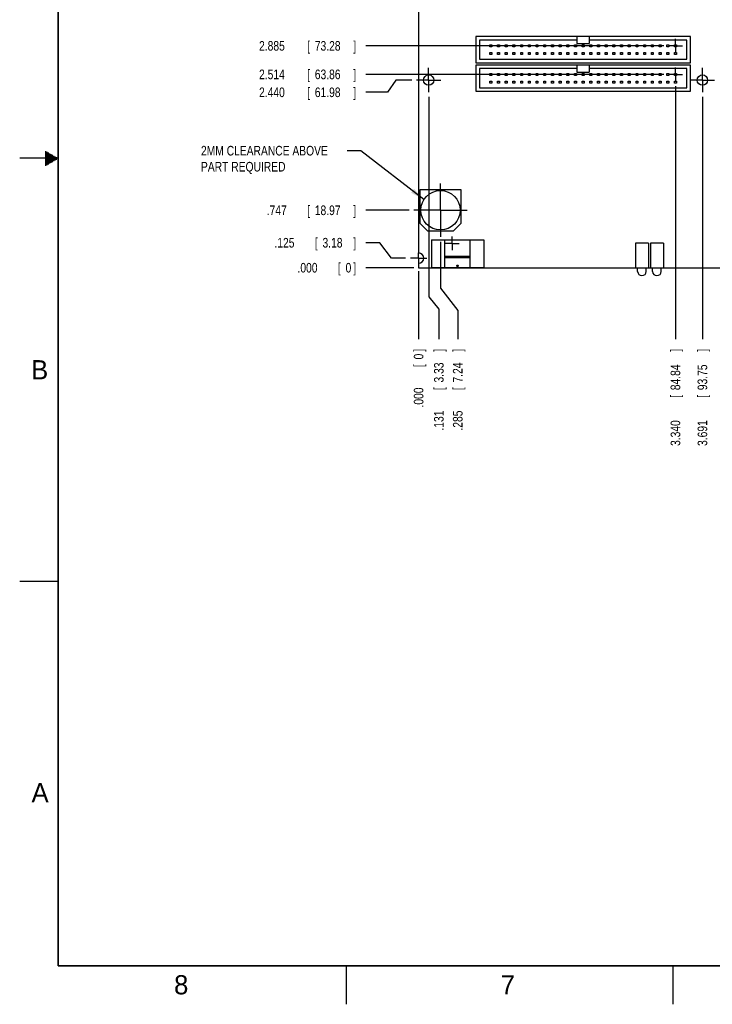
# Model space of a CAD drawing. Header units: inches. Extents: x 0 to 34, y 0 to 22.
# Tile 1 of 15: x 0 to 9, y 0 to 12.8. Entities that reach past the tile are written whole.
import ezdxf

# ---------------------------------------------------------------- set-up
doc = ezdxf.new("R2010")
doc.units = ezdxf.units.IN
doc.header["$LTSCALE"] = 1.87
doc.header["$MEASUREMENT"] = 0
doc.linetypes.add('CENTER', pattern=[0.6, 0.375, -0.075, 0.075, -0.075])
doc.layers.get('0').update_dxf_attribs({"linetype": 'CONTINUOUS'})
for name, color, linetype in [('DEFAULT_1', 7, 'CENTER'), ('DETAIL', 7, 'CONTINUOUS'), ('DIMENSIONS', 7, 'CONTINUOUS')]:
    doc.layers.add(name, color=color, linetype=linetype)
doc.styles.get("Standard").update_dxf_attribs({"font": 'txt', "width": 0.8})
doc.dimstyles.new('DIMSTYLE_1', dxfattribs={"dimtxt": 0.125, "dimasz": 0.1875, "dimexe": 0.18, "dimexo": 0.0625, "dimgap": 0.09, "dimtad": 0, "dimtih": 1, "dimtoh": 1, "dimdec": 3, "dimzin": 4, "dimdsep": 46, "dimtxsty": 'STANDARD', "dimblk": '_FILLED', "dimblk1": '_FILLED', "dimblk2": '_FILLED', "dimcen": 0.09, "dimadec": 0, "dimazin": 0, "dimtp": 0.01, "dimtm": 0.01, "dimtfac": 1, "dimtdec": 3, "dimtofl": 0, "dimtmove": 0, "dimatfit": 3, "dimldrblk": '_FILLED', "dimfxl": 1, "dimtolj": 1, "dimtzin": 4, "dimarcsym": 0})

# ---------------------------------------------------------------- blocks, each defined once
blk = doc.blocks.new('*D0')
at = {"layer": 'DIMENSIONS', "color": 2, "linetype": 'CONTINUOUS'}
for p, q in [((4.684, 9.903), (4.5, 9.903)), ((4.835, 9.703), (4.684, 9.903)), ((5.018, 9.703), (4.835, 9.703))]:
    blk.add_line(p, q, dxfattribs=at)
at = {"layer": 'DIMENSIONS', "color": 2, "linetype": 'CONTINUOUS', "width": 0.8}
for s, p in [('.125', (3.313, 9.84)), ('[', (3.838, 9.84)), ('3.18', (3.938, 9.84)), (']', (4.338, 9.84))]:
    blk.add_text(s, height=0.125, dxfattribs=at).set_placement(p)
blk = doc.blocks.new('_FILLED')
at = {"color": 0, "linetype": 'BYBLOCK'}
blk.add_solid([(0, 0), (-1, 0.174), (-1, -0.174)], dxfattribs=at)
blk = doc.blocks.new('*D1')
at = {"layer": 'DIMENSIONS', "color": 2, "linetype": 'CONTINUOUS'}
blk.add_line((5.125, 9.578), (4.5, 9.578), dxfattribs=at)
at = {"layer": 'DIMENSIONS', "color": 2, "linetype": 'CONTINUOUS', "width": 0.8}
for s, p in [('.000', (3.613, 9.515)), ('[', (4.138, 9.515)), ('0', (4.238, 9.515)), (']', (4.338, 9.515))]:
    blk.add_text(s, height=0.125, dxfattribs=at).set_placement(p)
blk = doc.blocks.new('*D2')
at = {"layer": 'DIMENSIONS', "color": 2, "linetype": 'CONTINUOUS'}
blk.add_line((5.064, 10.325), (4.5, 10.325), dxfattribs=at)
at = {"layer": 'DIMENSIONS', "color": 2, "linetype": 'CONTINUOUS', "width": 0.8}
for s, p in [('.747', (3.213, 10.262)), ('[', (3.738, 10.262)), ('18.97', (3.838, 10.262)), (']', (4.338, 10.262))]:
    blk.add_text(s, height=0.125, dxfattribs=at).set_placement(p)
blk = doc.blocks.new('*D3')
at = {"layer": 'DIMENSIONS', "color": 2, "linetype": 'CONTINUOUS'}
for p, q in [((4.893, 12.018), (4.785, 11.859)), ((5.099, 12.018), (4.893, 12.018)), ((4.785, 11.859), (4.5, 11.859))]:
    blk.add_line(p, q, dxfattribs=at)
at = {"layer": 'DIMENSIONS', "color": 2, "linetype": 'CONTINUOUS', "width": 0.8}
for s, p in [('2.440', (3.113, 11.796)), ('[', (3.738, 11.796)), ('61.98', (3.838, 11.796)), (']', (4.338, 11.796))]:
    blk.add_text(s, height=0.125, dxfattribs=at).set_placement(p)
blk = doc.blocks.new('*D4')
at = {"layer": 'DIMENSIONS', "color": 2, "linetype": 'CONTINUOUS'}
blk.add_line((8.375, 12.092), (4.5, 12.092), dxfattribs=at)
at = {"layer": 'DIMENSIONS', "color": 2, "linetype": 'CONTINUOUS', "width": 0.8}
for s, p in [('[', (3.738, 12.029)), (']', (4.338, 12.029)), ('2.514', (3.113, 12.029)), ('63.86', (3.838, 12.029))]:
    blk.add_text(s, height=0.125, dxfattribs=at).set_placement(p)
blk = doc.blocks.new('*D5')
at = {"layer": 'DIMENSIONS', "color": 2, "linetype": 'CONTINUOUS'}
blk.add_line((8.375, 12.463), (4.5, 12.463), dxfattribs=at)
at = {"layer": 'DIMENSIONS', "color": 2, "linetype": 'CONTINUOUS', "width": 0.8}
for s, p in [('2.885', (3.113, 12.4)), ('[', (3.738, 12.4)), ('73.28', (3.838, 12.4)), (']', (4.338, 12.4))]:
    blk.add_text(s, height=0.125, dxfattribs=at).set_placement(p)
blk = doc.blocks.new('*D6')
at = {"layer": 'DIMENSIONS', "color": 2, "linetype": 'CONTINUOUS'}
blk.add_line((7.909, 13.978), (4.5, 13.978), dxfattribs=at)
at = {"layer": 'DIMENSIONS', "color": 2, "linetype": 'CONTINUOUS', "width": 0.8}
for s, p in [('4.400', (3.013, 13.915)), ('[', (3.638, 13.915)), ('111.76', (3.738, 13.915)), (']', (4.338, 13.915))]:
    blk.add_text(s, height=0.125, dxfattribs=at).set_placement(p)
blk = doc.blocks.new('*D7')
at = {"layer": 'DIMENSIONS', "color": 2, "linetype": 'CONTINUOUS'}
for p, q in [((4.873, 14.993), (4.769, 14.859)), ((5.03, 14.993), (4.873, 14.993)), ((4.769, 14.859), (4.5, 14.859))]:
    blk.add_line(p, q, dxfattribs=at)
at = {"layer": 'DIMENSIONS', "color": 2, "linetype": 'CONTINUOUS', "width": 0.8}
for s, p in [('5.415', (3.013, 14.796)), ('[', (3.638, 14.796)), ('137.54', (3.738, 14.796)), (']', (4.338, 14.796))]:
    blk.add_text(s, height=0.125, dxfattribs=at).set_placement(p)
blk = doc.blocks.new('*D8')
at = {"layer": 'DIMENSIONS', "color": 2, "linetype": 'CONTINUOUS'}
blk.add_line((5.26, 14.263), (4.5, 14.263), dxfattribs=at)
at = {"layer": 'DIMENSIONS', "color": 2, "linetype": 'CONTINUOUS', "width": 0.8}
for s, p in [('4.685', (3.313, 14.2)), ('[', (3.938, 14.2)), ('119', (4.038, 14.2)), (']', (4.338, 14.2))]:
    blk.add_text(s, height=0.125, dxfattribs=at).set_placement(p)
blk = doc.blocks.new('*D9')
at = {"layer": 'DIMENSIONS', "color": 2, "linetype": 'CONTINUOUS'}
blk.add_line((5.125, 15.128), (4.5, 15.128), dxfattribs=at)
at = {"layer": 'DIMENSIONS', "color": 2, "linetype": 'CONTINUOUS', "width": 0.8}
for s, p in [('5.550', (3.013, 15.065)), ('[', (3.638, 15.065)), ('140.97', (3.738, 15.065)), (']', (4.338, 15.065))]:
    blk.add_text(s, height=0.125, dxfattribs=at).set_placement(p)
blk = doc.blocks.new('*D10')
at = {"layer": 'DIMENSIONS', "color": 2, "linetype": 'CONTINUOUS'}
for p, q in [((5.473, 9.916), (5.473, 9.311)), ((5.473, 9.311), (5.697, 9.02)), ((5.697, 9.02), (5.697, 8.647))]:
    blk.add_line(p, q, dxfattribs=at)
at = {"layer": 'DIMENSIONS', "color": 2, "linetype": 'CONTINUOUS', "width": 0.8}
for s, p in [(']', (5.759, 8.485)), ('7.24', (5.759, 8.085)), ('[', (5.759, 7.985)), ('.285', (5.759, 7.46))]:
    blk.add_text(s, height=0.125, rotation=90, dxfattribs=at).set_placement(p)
blk = doc.blocks.new('*D11')
at = {"layer": 'DIMENSIONS', "color": 2, "linetype": 'CONTINUOUS'}
blk.add_line((5.188, 9.533), (5.188, 8.647), dxfattribs=at)
at = {"layer": 'DIMENSIONS', "color": 2, "linetype": 'CONTINUOUS', "width": 0.8}
for s, p in [(']', (5.25, 8.485)), ('0', (5.25, 8.385)), ('[', (5.25, 8.285)), ('.000', (5.25, 7.76))]:
    blk.add_text(s, height=0.125, rotation=90, dxfattribs=at).set_placement(p)
blk = doc.blocks.new('*D12')
at = {"layer": 'DIMENSIONS', "color": 2, "linetype": 'CONTINUOUS'}
for p, q in [((5.319, 11.798), (5.319, 9.199)), ((5.319, 9.199), (5.451, 9.037)), ((5.451, 9.037), (5.451, 8.647))]:
    blk.add_line(p, q, dxfattribs=at)
at = {"layer": 'DIMENSIONS', "color": 2, "linetype": 'CONTINUOUS', "width": 0.8}
for s, p in [(']', (5.513, 8.485)), ('3.33', (5.513, 8.085)), ('[', (5.513, 7.985)), ('.131', (5.513, 7.46))]:
    blk.add_text(s, height=0.125, rotation=90, dxfattribs=at).set_placement(p)
blk = doc.blocks.new('*D13')
at = {"layer": 'DIMENSIONS', "color": 2, "linetype": 'CONTINUOUS'}
blk.add_line((9.288, 9.633), (9.288, 8.647), dxfattribs=at)
at = {"layer": 'DIMENSIONS', "color": 2, "linetype": 'CONTINUOUS', "width": 0.8}
for s, p in [(']', (9.35, 8.485)), ('104.14', (9.35, 7.885)), ('[', (9.35, 7.785)), ('4.100', (9.35, 7.16))]:
    blk.add_text(s, height=0.125, rotation=90, dxfattribs=at).set_placement(p)
blk = doc.blocks.new('*D14')
at = {"layer": 'DIMENSIONS', "color": 2, "linetype": 'CONTINUOUS'}
blk.add_line((12.483, 9.808), (12.483, 8.647), dxfattribs=at)
at = {"layer": 'DIMENSIONS', "color": 2, "linetype": 'CONTINUOUS', "width": 0.8}
for s, p in [(']', (12.545, 8.485)), ('185.29', (12.545, 7.885)), ('[', (12.545, 7.785)), ('7.295', (12.545, 7.16))]:
    blk.add_text(s, height=0.125, rotation=90, dxfattribs=at).set_placement(p)
blk = doc.blocks.new('*D15')
at = {"layer": 'DIMENSIONS', "color": 2, "linetype": 'CONTINUOUS'}
blk.add_line((13.388, 9.515), (13.388, 8.647), dxfattribs=at)
at = {"layer": 'DIMENSIONS', "color": 2, "linetype": 'CONTINUOUS', "width": 0.8}
for s, p in [(']', (13.45, 8.485)), ('208.28', (13.45, 7.885)), ('[', (13.45, 7.785)), ('8.200', (13.45, 7.16))]:
    blk.add_text(s, height=0.125, rotation=90, dxfattribs=at).set_placement(p)
blk = doc.blocks.new('*D16')
at = {"layer": 'DIMENSIONS', "color": 2, "linetype": 'CONTINUOUS'}
blk.add_line((8.879, 11.798), (8.879, 8.647), dxfattribs=at)
at = {"layer": 'DIMENSIONS', "color": 2, "linetype": 'CONTINUOUS', "width": 0.8}
for s, p in [(']', (8.941, 8.485)), ('93.75', (8.941, 7.985)), ('[', (8.941, 7.885)), ('3.691', (8.941, 7.26))]:
    blk.add_text(s, height=0.125, rotation=90, dxfattribs=at).set_placement(p)
blk = doc.blocks.new('*D17')
at = {"layer": 'DIMENSIONS', "color": 2, "linetype": 'CONTINUOUS'}
blk.add_line((11.984, 11.798), (11.984, 8.647), dxfattribs=at)
at = {"layer": 'DIMENSIONS', "color": 2, "linetype": 'CONTINUOUS', "width": 0.8}
for s, p in [(']', (12.046, 8.485)), ('172.62', (12.046, 7.885)), ('[', (12.046, 7.785)), ('6.796', (12.046, 7.16))]:
    blk.add_text(s, height=0.125, rotation=90, dxfattribs=at).set_placement(p)
blk = doc.blocks.new('*D25')
at = {"layer": 'DIMENSIONS', "color": 2, "linetype": 'CONTINUOUS'}
blk.add_line((8.528, 11.939), (8.528, 8.647), dxfattribs=at)
at = {"layer": 'DIMENSIONS', "color": 2, "linetype": 'CONTINUOUS', "width": 0.8}
for s, p in [(']', (8.59, 8.485)), ('84.84', (8.59, 7.985)), ('[', (8.59, 7.885)), ('3.340', (8.59, 7.26))]:
    blk.add_text(s, height=0.125, rotation=90, dxfattribs=at).set_placement(p)
blk = doc.blocks.new('*D26')
at = {"layer": 'DIMENSIONS', "color": 2, "linetype": 'CONTINUOUS'}
blk.add_line((11.63, 11.939), (11.63, 8.647), dxfattribs=at)
at = {"layer": 'DIMENSIONS', "color": 2, "linetype": 'CONTINUOUS', "width": 0.8}
for s, p in [(']', (11.692, 8.485)), ('163.63', (11.692, 7.885)), ('[', (11.692, 7.785)), ('6.442', (11.692, 7.16))]:
    blk.add_text(s, height=0.125, rotation=90, dxfattribs=at).set_placement(p)

msp = doc.modelspace()

# ---------------------------------------------------------------- linework, layer by layer
at = {"color": 7, "linetype": 'CONTINUOUS'}
for p, q in [((5.1876, 14.9256), (5.1876, 9.7696)), ((5.9326, 12.5826), (5.9326, 12.2426)), ((8.7226, 12.5826), (5.9326, 12.5826)), ((7.2476, 12.5826), (7.2476, 12.4926)), ((7.4076, 12.5826), (7.4076, 12.4926)), ((8.7226, 12.2426), (8.7226, 12.5826)), ((5.9776, 12.5376), (5.9776, 12.2876)), ((7.2476, 12.5376), (5.9776, 12.5376)), ((6.1151, 12.4501), (6.1151, 12.4751)), ((6.1151, 12.4751), (6.1401, 12.4751)), ((6.1401, 12.4501), (6.1151, 12.4501)), ((6.1401, 12.4751), (6.1401, 12.4501)), ((6.2151, 12.4501), (6.2151, 12.4751)), ((6.2151, 12.4751), (6.2401, 12.4751)), ((6.2401, 12.4501), (6.2151, 12.4501)), ((6.2401, 12.4751), (6.2401, 12.4501)), ((6.3151, 12.4501), (6.3151, 12.4751)), ((6.3151, 12.4751), (6.3401, 12.4751)), ((6.3401, 12.4501), (6.3151, 12.4501)), ((6.3401, 12.4751), (6.3401, 12.4501)), ((6.4151, 12.4501), (6.4151, 12.4751)), ((6.4151, 12.4751), (6.4401, 12.4751)), ((6.4401, 12.4501), (6.4151, 12.4501)), ((6.4401, 12.4751), (6.4401, 12.4501)), ((6.5151, 12.4501), (6.5151, 12.4751)), ((6.5151, 12.4751), (6.5401, 12.4751)), ((6.5401, 12.4501), (6.5151, 12.4501)), ((6.5401, 12.4751), (6.5401, 12.4501)), ((6.6151, 12.4501), (6.6151, 12.4751)), ((6.6151, 12.4751), (6.6401, 12.4751)), ((6.6401, 12.4501), (6.6151, 12.4501)), ((6.6401, 12.4751), (6.6401, 12.4501)), ((6.7151, 12.4501), (6.7151, 12.4751)), ((6.7151, 12.4751), (6.7401, 12.4751)), ((6.7401, 12.4501), (6.7151, 12.4501)), ((6.7401, 12.4751), (6.7401, 12.4501)), ((6.8151, 12.4501), (6.8151, 12.4751)), ((6.8151, 12.4751), (6.8401, 12.4751)), ((6.8401, 12.4501), (6.8151, 12.4501)), ((6.8401, 12.4751), (6.8401, 12.4501)), ((6.9151, 12.4501), (6.9151, 12.4751)), ((6.9151, 12.4751), (6.9401, 12.4751)), ((6.9401, 12.4501), (6.9151, 12.4501)), ((6.9401, 12.4751), (6.9401, 12.4501)), ((7.0151, 12.4501), (7.0151, 12.4751)), ((7.0151, 12.4751), (7.0401, 12.4751)), ((7.0401, 12.4501), (7.0151, 12.4501)), ((7.0401, 12.4751), (7.0401, 12.4501)), ((7.1151, 12.4501), (7.1151, 12.4751)), ((7.1151, 12.4751), (7.1401, 12.4751)), ((7.1401, 12.4501), (7.1151, 12.4501)), ((7.1401, 12.4751), (7.1401, 12.4501)), ((7.2151, 12.4501), (7.2151, 12.4751)), ((7.2151, 12.4751), (7.2401, 12.4751)), ((7.2401, 12.4501), (7.2151, 12.4501)), ((7.2401, 12.4751), (7.2401, 12.4501)), ((7.2476, 12.4926), (7.4076, 12.4926)), ((7.3151, 12.4501), (7.3151, 12.4751)), ((7.3151, 12.4751), (7.3401, 12.4751)), ((7.3401, 12.4501), (7.3151, 12.4501)), ((7.3401, 12.4751), (7.3401, 12.4501)), ((8.6776, 12.5376), (7.4076, 12.5376)), ((7.4151, 12.4501), (7.4151, 12.4751)), ((7.4151, 12.4751), (7.4401, 12.4751)), ((7.4401, 12.4501), (7.4151, 12.4501)), ((7.4401, 12.4751), (7.4401, 12.4501)), ((7.5151, 12.4501), (7.5151, 12.4751)), ((7.5151, 12.4751), (7.5401, 12.4751)), ((7.5401, 12.4501), (7.5151, 12.4501)), ((7.5401, 12.4751), (7.5401, 12.4501)), ((7.6151, 12.4501), (7.6151, 12.4751)), ((7.6151, 12.4751), (7.6401, 12.4751)), ((7.6401, 12.4501), (7.6151, 12.4501)), ((7.6401, 12.4751), (7.6401, 12.4501)), ((7.7151, 12.4501), (7.7151, 12.4751)), ((7.7151, 12.4751), (7.7401, 12.4751)), ((7.7401, 12.4501), (7.7151, 12.4501)), ((7.7401, 12.4751), (7.7401, 12.4501)), ((7.8151, 12.4501), (7.8151, 12.4751)), ((7.8151, 12.4751), (7.8401, 12.4751)), ((7.8401, 12.4501), (7.8151, 12.4501)), ((7.8401, 12.4751), (7.8401, 12.4501)), ((7.9151, 12.4501), (7.9151, 12.4751)), ((7.9151, 12.4751), (7.9401, 12.4751)), ((7.9401, 12.4501), (7.9151, 12.4501)), ((7.9401, 12.4751), (7.9401, 12.4501)), ((8.0151, 12.4501), (8.0151, 12.4751)), ((8.0151, 12.4751), (8.0401, 12.4751)), ((8.0401, 12.4501), (8.0151, 12.4501)), ((8.0401, 12.4751), (8.0401, 12.4501)), ((8.1151, 12.4501), (8.1151, 12.4751)), ((8.1151, 12.4751), (8.1401, 12.4751)), ((8.1401, 12.4501), (8.1151, 12.4501)), ((8.1401, 12.4751), (8.1401, 12.4501)), ((8.2151, 12.4501), (8.2151, 12.4751)), ((8.2151, 12.4751), (8.2401, 12.4751)), ((8.2401, 12.4501), (8.2151, 12.4501)), ((8.2401, 12.4751), (8.2401, 12.4501)), ((8.3151, 12.4501), (8.3151, 12.4751)), ((8.3151, 12.4751), (8.3401, 12.4751)), ((8.3401, 12.4501), (8.3151, 12.4501)), ((8.3401, 12.4751), (8.3401, 12.4501)), ((8.4151, 12.4501), (8.4151, 12.4751)), ((8.4151, 12.4751), (8.4401, 12.4751)), ((8.4401, 12.4501), (8.4151, 12.4501)), ((8.4401, 12.4751), (8.4401, 12.4501)), ((8.5151, 12.4501), (8.5151, 12.4751)), ((8.5151, 12.4751), (8.5401, 12.4751)), ((8.5401, 12.4501), (8.5151, 12.4501)), ((8.5401, 12.4751), (8.5401, 12.4501)), ((8.6776, 12.2876), (8.6776, 12.5376)), ((6.1151, 12.3501), (6.1151, 12.3751)), ((6.1151, 12.3751), (6.1401, 12.3751)), ((6.1401, 12.3501), (6.1151, 12.3501)), ((6.1401, 12.3751), (6.1401, 12.3501)), ((6.2151, 12.3501), (6.2151, 12.3751)), ((6.2151, 12.3751), (6.2401, 12.3751)), ((6.2401, 12.3501), (6.2151, 12.3501)), ((6.2401, 12.3751), (6.2401, 12.3501)), ((6.3151, 12.3501), (6.3151, 12.3751)), ((6.3151, 12.3751), (6.3401, 12.3751)), ((6.3401, 12.3501), (6.3151, 12.3501)), ((6.3401, 12.3751), (6.3401, 12.3501)), ((6.4151, 12.3501), (6.4151, 12.3751)), ((6.4151, 12.3751), (6.4401, 12.3751)), ((6.4401, 12.3501), (6.4151, 12.3501)), ((6.4401, 12.3751), (6.4401, 12.3501)), ((6.5151, 12.3501), (6.5151, 12.3751)), ((6.5151, 12.3751), (6.5401, 12.3751)), ((6.5401, 12.3501), (6.5151, 12.3501)), ((6.5401, 12.3751), (6.5401, 12.3501)), ((6.6151, 12.3501), (6.6151, 12.3751)), ((6.6151, 12.3751), (6.6401, 12.3751)), ((6.6401, 12.3501), (6.6151, 12.3501)), ((6.6401, 12.3751), (6.6401, 12.3501)), ((6.7151, 12.3501), (6.7151, 12.3751)), ((6.7151, 12.3751), (6.7401, 12.3751)), ((6.7401, 12.3501), (6.7151, 12.3501)), ((6.7401, 12.3751), (6.7401, 12.3501)), ((6.8151, 12.3501), (6.8151, 12.3751)), ((6.8151, 12.3751), (6.8401, 12.3751)), ((6.8401, 12.3501), (6.8151, 12.3501)), ((6.8401, 12.3751), (6.8401, 12.3501)), ((6.9151, 12.3501), (6.9151, 12.3751)), ((6.9151, 12.3751), (6.9401, 12.3751)), ((6.9401, 12.3501), (6.9151, 12.3501)), ((6.9401, 12.3751), (6.9401, 12.3501)), ((7.0151, 12.3501), (7.0151, 12.3751)), ((7.0151, 12.3751), (7.0401, 12.3751)), ((7.0401, 12.3501), (7.0151, 12.3501)), ((7.0401, 12.3751), (7.0401, 12.3501)), ((7.1151, 12.3501), (7.1151, 12.3751)), ((7.1151, 12.3751), (7.1401, 12.3751)), ((7.1401, 12.3501), (7.1151, 12.3501)), ((7.1401, 12.3751), (7.1401, 12.3501)), ((7.2151, 12.3501), (7.2151, 12.3751)), ((7.2151, 12.3751), (7.2401, 12.3751)), ((7.2401, 12.3501), (7.2151, 12.3501)), ((7.2401, 12.3751), (7.2401, 12.3501)), ((7.3151, 12.3501), (7.3151, 12.3751)), ((7.3151, 12.3751), (7.3401, 12.3751)), ((7.3401, 12.3501), (7.3151, 12.3501)), ((7.3401, 12.3751), (7.3401, 12.3501)), ((7.4151, 12.3501), (7.4151, 12.3751)), ((7.4151, 12.3751), (7.4401, 12.3751)), ((7.4401, 12.3501), (7.4151, 12.3501)), ((7.4401, 12.3751), (7.4401, 12.3501)), ((7.5151, 12.3501), (7.5151, 12.3751)), ((7.5151, 12.3751), (7.5401, 12.3751)), ((7.5401, 12.3501), (7.5151, 12.3501)), ((7.5401, 12.3751), (7.5401, 12.3501)), ((7.6151, 12.3501), (7.6151, 12.3751)), ((7.6151, 12.3751), (7.6401, 12.3751)), ((7.6401, 12.3501), (7.6151, 12.3501)), ((7.6401, 12.3751), (7.6401, 12.3501)), ((7.7151, 12.3501), (7.7151, 12.3751)), ((7.7151, 12.3751), (7.7401, 12.3751)), ((7.7401, 12.3501), (7.7151, 12.3501)), ((7.7401, 12.3751), (7.7401, 12.3501)), ((7.8151, 12.3501), (7.8151, 12.3751)), ((7.8151, 12.3751), (7.8401, 12.3751)), ((7.8401, 12.3501), (7.8151, 12.3501)), ((7.8401, 12.3751), (7.8401, 12.3501)), ((7.9151, 12.3501), (7.9151, 12.3751)), ((7.9151, 12.3751), (7.9401, 12.3751)), ((7.9401, 12.3501), (7.9151, 12.3501)), ((7.9401, 12.3751), (7.9401, 12.3501)), ((8.0151, 12.3501), (8.0151, 12.3751)), ((8.0151, 12.3751), (8.0401, 12.3751)), ((8.0401, 12.3501), (8.0151, 12.3501)), ((8.0401, 12.3751), (8.0401, 12.3501)), ((8.1151, 12.3501), (8.1151, 12.3751)), ((8.1151, 12.3751), (8.1401, 12.3751)), ((8.1401, 12.3501), (8.1151, 12.3501)), ((8.1401, 12.3751), (8.1401, 12.3501)), ((8.2151, 12.3501), (8.2151, 12.3751)), ((8.2151, 12.3751), (8.2401, 12.3751)), ((8.2401, 12.3501), (8.2151, 12.3501)), ((8.2401, 12.3751), (8.2401, 12.3501)), ((8.3151, 12.3501), (8.3151, 12.3751)), ((8.3151, 12.3751), (8.3401, 12.3751)), ((8.3401, 12.3501), (8.3151, 12.3501)), ((8.3401, 12.3751), (8.3401, 12.3501)), ((8.4151, 12.3501), (8.4151, 12.3751)), ((8.4151, 12.3751), (8.4401, 12.3751)), ((8.4401, 12.3501), (8.4151, 12.3501)), ((8.4401, 12.3751), (8.4401, 12.3501)), ((8.5151, 12.3501), (8.5151, 12.3751)), ((8.5151, 12.3751), (8.5401, 12.3751)), ((8.5401, 12.3501), (8.5151, 12.3501)), ((8.5401, 12.3751), (8.5401, 12.3501)), ((5.9326, 12.2426), (8.7226, 12.2426)), ((5.9326, 12.2116), (5.9326, 11.8716)), ((8.7226, 12.2116), (5.9326, 12.2116)), ((5.9776, 12.2876), (8.6776, 12.2876)), ((5.9776, 12.1666), (5.9776, 11.9166)), ((7.2476, 12.1666), (5.9776, 12.1666)), ((7.2476, 12.2116), (7.2476, 12.1216)), ((7.4076, 12.2116), (7.4076, 12.1216)), ((8.6776, 12.1666), (7.4076, 12.1666)), ((8.6776, 11.9166), (8.6776, 12.1666)), ((8.7226, 11.8716), (8.7226, 12.2116)), ((6.1151, 12.0791), (6.1151, 12.1041)), ((6.1151, 12.1041), (6.1401, 12.1041)), ((6.1401, 12.0791), (6.1151, 12.0791)), ((6.1401, 12.1041), (6.1401, 12.0791)), ((6.2151, 12.0791), (6.2151, 12.1041)), ((6.2151, 12.1041), (6.2401, 12.1041)), ((6.2401, 12.0791), (6.2151, 12.0791)), ((6.2401, 12.1041), (6.2401, 12.0791)), ((6.3151, 12.0791), (6.3151, 12.1041)), ((6.3151, 12.1041), (6.3401, 12.1041)), ((6.3401, 12.0791), (6.3151, 12.0791)), ((6.3401, 12.1041), (6.3401, 12.0791)), ((6.4151, 12.0791), (6.4151, 12.1041)), ((6.4151, 12.1041), (6.4401, 12.1041)), ((6.4401, 12.0791), (6.4151, 12.0791)), ((6.4401, 12.1041), (6.4401, 12.0791)), ((6.5151, 12.0791), (6.5151, 12.1041)), ((6.5151, 12.1041), (6.5401, 12.1041)), ((6.5401, 12.0791), (6.5151, 12.0791)), ((6.5401, 12.1041), (6.5401, 12.0791)), ((6.6151, 12.0791), (6.6151, 12.1041)), ((6.6151, 12.1041), (6.6401, 12.1041)), ((6.6401, 12.0791), (6.6151, 12.0791)), ((6.6401, 12.1041), (6.6401, 12.0791)), ((6.7151, 12.0791), (6.7151, 12.1041)), ((6.7151, 12.1041), (6.7401, 12.1041)), ((6.7401, 12.0791), (6.7151, 12.0791)), ((6.7401, 12.1041), (6.7401, 12.0791)), ((6.8151, 12.0791), (6.8151, 12.1041)), ((6.8151, 12.1041), (6.8401, 12.1041)), ((6.8401, 12.0791), (6.8151, 12.0791)), ((6.8401, 12.1041), (6.8401, 12.0791)), ((6.9151, 12.0791), (6.9151, 12.1041)), ((6.9151, 12.1041), (6.9401, 12.1041)), ((6.9401, 12.0791), (6.9151, 12.0791)), ((6.9401, 12.1041), (6.9401, 12.0791)), ((7.0151, 12.0791), (7.0151, 12.1041)), ((7.0151, 12.1041), (7.0401, 12.1041)), ((7.0401, 12.0791), (7.0151, 12.0791)), ((7.0401, 12.1041), (7.0401, 12.0791)), ((7.1151, 12.0791), (7.1151, 12.1041)), ((7.1151, 12.1041), (7.1401, 12.1041)), ((7.1401, 12.0791), (7.1151, 12.0791)), ((7.1401, 12.1041), (7.1401, 12.0791)), ((7.2151, 12.0791), (7.2151, 12.1041)), ((7.2151, 12.1041), (7.2401, 12.1041)), ((7.2401, 12.0791), (7.2151, 12.0791)), ((7.2401, 12.1041), (7.2401, 12.0791)), ((7.2476, 12.1216), (7.4076, 12.1216)), ((7.3151, 12.0791), (7.3151, 12.1041)), ((7.3151, 12.1041), (7.3401, 12.1041)), ((7.3401, 12.0791), (7.3151, 12.0791)), ((7.3401, 12.1041), (7.3401, 12.0791)), ((7.4151, 12.0791), (7.4151, 12.1041)), ((7.4151, 12.1041), (7.4401, 12.1041)), ((7.4401, 12.0791), (7.4151, 12.0791)), ((7.4401, 12.1041), (7.4401, 12.0791)), ((7.5151, 12.0791), (7.5151, 12.1041)), ((7.5151, 12.1041), (7.5401, 12.1041)), ((7.5401, 12.0791), (7.5151, 12.0791)), ((7.5401, 12.1041), (7.5401, 12.0791)), ((7.6151, 12.0791), (7.6151, 12.1041)), ((7.6151, 12.1041), (7.6401, 12.1041)), ((7.6401, 12.0791), (7.6151, 12.0791)), ((7.6401, 12.1041), (7.6401, 12.0791)), ((7.7151, 12.0791), (7.7151, 12.1041)), ((7.7151, 12.1041), (7.7401, 12.1041)), ((7.7401, 12.0791), (7.7151, 12.0791)), ((7.7401, 12.1041), (7.7401, 12.0791)), ((7.8151, 12.0791), (7.8151, 12.1041)), ((7.8151, 12.1041), (7.8401, 12.1041)), ((7.8401, 12.0791), (7.8151, 12.0791)), ((7.8401, 12.1041), (7.8401, 12.0791)), ((7.9151, 12.0791), (7.9151, 12.1041)), ((7.9151, 12.1041), (7.9401, 12.1041)), ((7.9401, 12.0791), (7.9151, 12.0791)), ((7.9401, 12.1041), (7.9401, 12.0791)), ((8.0151, 12.0791), (8.0151, 12.1041)), ((8.0151, 12.1041), (8.0401, 12.1041)), ((8.0401, 12.0791), (8.0151, 12.0791)), ((8.0401, 12.1041), (8.0401, 12.0791)), ((8.1151, 12.0791), (8.1151, 12.1041)), ((8.1151, 12.1041), (8.1401, 12.1041)), ((8.1401, 12.0791), (8.1151, 12.0791)), ((8.1401, 12.1041), (8.1401, 12.0791)), ((8.2151, 12.0791), (8.2151, 12.1041)), ((8.2151, 12.1041), (8.2401, 12.1041)), ((8.2401, 12.0791), (8.2151, 12.0791)), ((8.2401, 12.1041), (8.2401, 12.0791)), ((8.3151, 12.0791), (8.3151, 12.1041)), ((8.3151, 12.1041), (8.3401, 12.1041)), ((8.3401, 12.0791), (8.3151, 12.0791)), ((8.3401, 12.1041), (8.3401, 12.0791)), ((8.4151, 12.0791), (8.4151, 12.1041)), ((8.4151, 12.1041), (8.4401, 12.1041)), ((8.4401, 12.0791), (8.4151, 12.0791)), ((8.4401, 12.1041), (8.4401, 12.0791)), ((8.5151, 12.0791), (8.5151, 12.1041)), ((8.5151, 12.1041), (8.5401, 12.1041)), ((8.5401, 12.0791), (8.5151, 12.0791)), ((8.5401, 12.1041), (8.5401, 12.0791)), ((5.9776, 11.9166), (8.6776, 11.9166)), ((6.1151, 11.9791), (6.1151, 12.0041)), ((6.1151, 12.0041), (6.1401, 12.0041)), ((6.1401, 11.9791), (6.1151, 11.9791)), ((6.1401, 12.0041), (6.1401, 11.9791)), ((6.2151, 11.9791), (6.2151, 12.0041)), ((6.2151, 12.0041), (6.2401, 12.0041)), ((6.2401, 11.9791), (6.2151, 11.9791)), ((6.2401, 12.0041), (6.2401, 11.9791)), ((6.3151, 11.9791), (6.3151, 12.0041)), ((6.3151, 12.0041), (6.3401, 12.0041)), ((6.3401, 11.9791), (6.3151, 11.9791)), ((6.3401, 12.0041), (6.3401, 11.9791)), ((6.4151, 11.9791), (6.4151, 12.0041)), ((6.4151, 12.0041), (6.4401, 12.0041)), ((6.4401, 11.9791), (6.4151, 11.9791)), ((6.4401, 12.0041), (6.4401, 11.9791)), ((6.5151, 11.9791), (6.5151, 12.0041)), ((6.5151, 12.0041), (6.5401, 12.0041)), ((6.5401, 11.9791), (6.5151, 11.9791)), ((6.5401, 12.0041), (6.5401, 11.9791)), ((6.6151, 11.9791), (6.6151, 12.0041)), ((6.6151, 12.0041), (6.6401, 12.0041)), ((6.6401, 11.9791), (6.6151, 11.9791)), ((6.6401, 12.0041), (6.6401, 11.9791)), ((6.7151, 11.9791), (6.7151, 12.0041)), ((6.7151, 12.0041), (6.7401, 12.0041)), ((6.7401, 11.9791), (6.7151, 11.9791)), ((6.7401, 12.0041), (6.7401, 11.9791)), ((6.8151, 11.9791), (6.8151, 12.0041)), ((6.8151, 12.0041), (6.8401, 12.0041)), ((6.8401, 11.9791), (6.8151, 11.9791)), ((6.8401, 12.0041), (6.8401, 11.9791)), ((6.9151, 11.9791), (6.9151, 12.0041)), ((6.9151, 12.0041), (6.9401, 12.0041)), ((6.9401, 11.9791), (6.9151, 11.9791)), ((6.9401, 12.0041), (6.9401, 11.9791)), ((7.0151, 11.9791), (7.0151, 12.0041)), ((7.0151, 12.0041), (7.0401, 12.0041)), ((7.0401, 11.9791), (7.0151, 11.9791)), ((7.0401, 12.0041), (7.0401, 11.9791)), ((7.1151, 11.9791), (7.1151, 12.0041)), ((7.1151, 12.0041), (7.1401, 12.0041)), ((7.1401, 11.9791), (7.1151, 11.9791)), ((7.1401, 12.0041), (7.1401, 11.9791)), ((7.2151, 11.9791), (7.2151, 12.0041)), ((7.2151, 12.0041), (7.2401, 12.0041)), ((7.2401, 11.9791), (7.2151, 11.9791)), ((7.2401, 12.0041), (7.2401, 11.9791)), ((7.3151, 11.9791), (7.3151, 12.0041)), ((7.3151, 12.0041), (7.3401, 12.0041)), ((7.3401, 11.9791), (7.3151, 11.9791)), ((7.3401, 12.0041), (7.3401, 11.9791)), ((7.4151, 11.9791), (7.4151, 12.0041)), ((7.4151, 12.0041), (7.4401, 12.0041)), ((7.4401, 11.9791), (7.4151, 11.9791)), ((7.4401, 12.0041), (7.4401, 11.9791)), ((7.5151, 11.9791), (7.5151, 12.0041)), ((7.5151, 12.0041), (7.5401, 12.0041)), ((7.5401, 11.9791), (7.5151, 11.9791)), ((7.5401, 12.0041), (7.5401, 11.9791)), ((7.6151, 11.9791), (7.6151, 12.0041)), ((7.6151, 12.0041), (7.6401, 12.0041)), ((7.6401, 11.9791), (7.6151, 11.9791)), ((7.6401, 12.0041), (7.6401, 11.9791)), ((7.7151, 11.9791), (7.7151, 12.0041)), ((7.7151, 12.0041), (7.7401, 12.0041)), ((7.7401, 11.9791), (7.7151, 11.9791)), ((7.7401, 12.0041), (7.7401, 11.9791)), ((7.8151, 11.9791), (7.8151, 12.0041)), ((7.8151, 12.0041), (7.8401, 12.0041)), ((7.8401, 11.9791), (7.8151, 11.9791)), ((7.8401, 12.0041), (7.8401, 11.9791)), ((7.9151, 11.9791), (7.9151, 12.0041)), ((7.9151, 12.0041), (7.9401, 12.0041)), ((7.9401, 11.9791), (7.9151, 11.9791)), ((7.9401, 12.0041), (7.9401, 11.9791)), ((8.0151, 11.9791), (8.0151, 12.0041)), ((8.0151, 12.0041), (8.0401, 12.0041)), ((8.0401, 11.9791), (8.0151, 11.9791)), ((8.0401, 12.0041), (8.0401, 11.9791)), ((8.1151, 11.9791), (8.1151, 12.0041)), ((8.1151, 12.0041), (8.1401, 12.0041)), ((8.1401, 11.9791), (8.1151, 11.9791)), ((8.1401, 12.0041), (8.1401, 11.9791)), ((8.2151, 11.9791), (8.2151, 12.0041)), ((8.2151, 12.0041), (8.2401, 12.0041)), ((8.2401, 11.9791), (8.2151, 11.9791)), ((8.2401, 12.0041), (8.2401, 11.9791)), ((8.3151, 11.9791), (8.3151, 12.0041)), ((8.3151, 12.0041), (8.3401, 12.0041)), ((8.3401, 11.9791), (8.3151, 11.9791)), ((8.3401, 12.0041), (8.3401, 11.9791)), ((8.4151, 11.9791), (8.4151, 12.0041)), ((8.4151, 12.0041), (8.4401, 12.0041)), ((8.4401, 11.9791), (8.4151, 11.9791)), ((8.4401, 12.0041), (8.4401, 11.9791)), ((8.5151, 11.9791), (8.5151, 12.0041)), ((8.5151, 12.0041), (8.5401, 12.0041)), ((8.5401, 11.9791), (8.5151, 11.9791)), ((8.5401, 12.0041), (8.5401, 11.9791)), ((5.9326, 11.8716), (8.7226, 11.8716)), ((5.2048, 10.5924), (5.2048, 10.1569)), ((5.7403, 10.5924), (5.2048, 10.5924)), ((5.7403, 10.1569), (5.7403, 10.5924)), ((5.3048, 10.0569), (5.2048, 10.1569)), ((5.7403, 10.1569), (5.6403, 10.0569)), ((5.3048, 10.0569), (5.6403, 10.0569)), ((5.3536, 9.9418), (5.3536, 9.5796)), ((5.3536, 9.9418), (6.0347, 9.9418)), ((5.5288, 9.5796), (5.5288, 9.9418)), ((5.8595, 9.5796), (5.8595, 9.9418)), ((6.0347, 9.9418), (6.0347, 9.5796)), ((8.1776, 9.8976), (8.0076, 9.8976)), ((8.0076, 9.8976), (8.0076, 9.5776)), ((8.1776, 9.8976), (8.1776, 9.5776)), ((8.3726, 9.8976), (8.2026, 9.8976)), ((8.2026, 9.8976), (8.2026, 9.5776)), ((8.3726, 9.8976), (8.3726, 9.5776)), ((5.1876, 9.6356), (5.1876, 9.5776)), ((5.8595, 9.7214), (5.5288, 9.7214)), ((5.8595, 9.7056), (5.5288, 9.7056)), ((5.6941, 9.5796), (5.6862, 9.6092)), ((5.6862, 9.6092), (5.702, 9.6092)), ((5.702, 9.6092), (5.6941, 9.5796)), ((5.1876, 9.5776), (12.6641, 9.5776)), ((5.3536, 9.5796), (6.0347, 9.5796)), ((5.6862, 9.5836), (5.6862, 9.5796)), ((5.702, 9.5796), (5.702, 9.5836)), ((8.0366, 9.5306), (8.0366, 9.5776)), ((8.1486, 9.5306), (8.1486, 9.5776)), ((8.2316, 9.5306), (8.2316, 9.5776)), ((8.3436, 9.5306), (8.3436, 9.5776))]:
    msp.add_line(p, q, dxfattribs=at)
at = {"color": 2, "linetype": 'CONTINUOUS'}
for p, q in [((0.3303, 11.09), (0.3441, 11.09)), ((0.3303, 11.08), (0.3614, 11.08)), ((0.3303, 11.07), (0.3788, 11.07)), ((0.3303, 11.06), (0.3961, 11.06)), ((0.3303, 11.05), (0.4134, 11.05)), ((0.3303, 11.04), (0.4307, 11.04)), ((0.3303, 11.03), (0.448, 11.03)), ((0.3303, 11.02), (0.4654, 11.02)), ((0.5, 11), (0, 11)), ((0.3303, 11.01), (0.4827, 11.01)), ((0.3303, 10.99), (0.4827, 10.99)), ((0.3303, 10.98), (0.4654, 10.98)), ((0.3303, 10.97), (0.448, 10.97)), ((0.3303, 10.96), (0.4307, 10.96)), ((0.3303, 10.95), (0.4134, 10.95)), ((0.3303, 10.94), (0.3961, 10.94)), ((0.3303, 10.93), (0.3788, 10.93)), ((0.3303, 10.92), (0.3614, 10.92)), ((0.3303, 10.91), (0.3441, 10.91)), ((0, 5.5), (0.5, 5.5)), ((4.25, 0), (4.25, 0.5)), ((8.5, 0), (8.5, 0.5))]:
    msp.add_line(p, q, dxfattribs=at)
at = {"color": 7, "linetype": 'CONTINUOUS', "const_width": 0.02}
for points in [[(0.5, 21.5), (0.5, 0.5)], [(0.5, 0.5), (33.5, 0.5)]]:
    msp.add_lwpolyline(points, dxfattribs=at)
at = {"color": 7, "linetype": 'CONTINUOUS'}
for centre, radius in [((5.3186, 12.0176), 0.067), ((8.8786, 12.0176), 0.067), ((5.4726, 10.3246), 0.256)]:
    msp.add_circle(centre, radius, dxfattribs=at)
for centre, radius, start, end in [((5.1876, 9.7026), 0.067, 270, 90), ((8.0926, 9.5306), 0.056, 180, 360), ((8.2876, 9.5306), 0.056, 180, 360)]:
    msp.add_arc(centre, radius, start, end, dxfattribs=at)
at = {"layer": 'DEFAULT_1', "color": 7, "linetype": 'CENTER'}
for p, q in [((8.5276, 12.4626), (8.5276, 12.5527)), ((8.5276, 12.4626), (8.4375, 12.4626)), ((8.5276, 12.4626), (8.5276, 12.3725)), ((8.5276, 12.4626), (8.6177, 12.4626)), ((5.3186, 12.0176), (5.3186, 12.1746)), ((8.5276, 12.0916), (8.5276, 12.1817)), ((8.8786, 12.0176), (8.8786, 12.1746)), ((8.5276, 12.0916), (8.4375, 12.0916)), ((8.5276, 12.0916), (8.5276, 12.0015)), ((8.5276, 12.0916), (8.6177, 12.0916)), ((5.3186, 12.0176), (5.1616, 12.0176)), ((5.3186, 12.0176), (5.3186, 11.8606)), ((5.3186, 12.0176), (5.4756, 12.0176)), ((8.8786, 12.0176), (8.7216, 12.0176)), ((8.8786, 12.0176), (8.8786, 11.8606)), ((8.8786, 12.0176), (9.0356, 12.0176)), ((5.4726, 10.3246), (5.4726, 10.6706)), ((5.4726, 10.3246), (5.1266, 10.3246)), ((5.4726, 10.3246), (5.4726, 9.9786)), ((5.4726, 10.3246), (5.8186, 10.3246)), ((5.6252, 9.8946), (5.5352, 9.8946)), ((5.6252, 9.8946), (5.6252, 9.9846)), ((5.6252, 9.8946), (5.6252, 9.8046)), ((5.6252, 9.8946), (5.7152, 9.8946)), ((5.1876, 9.7026), (5.1876, 9.7696)), ((5.1876, 9.7026), (5.0808, 9.7026)), ((5.1876, 9.7026), (5.1876, 9.6356)), ((5.1876, 9.7026), (5.2943, 9.7026))]:
    msp.add_line(p, q, dxfattribs=at)
at = {"layer": 'DETAIL', "color": 2, "linetype": 'CONTINUOUS'}
for p, q in [((4.4376, 11.0993), (4.2576, 11.0993)), ((5.2572, 10.463), (4.4376, 11.0993))]:
    msp.add_line(p, q, dxfattribs=at)
msp.add_solid([(5.0899, 10.5533), (5.2572, 10.463), (5.1283, 10.6027)], dxfattribs=at)

# ---------------------------------------------------------------- texts
at = {"color": 2, "linetype": 'CONTINUOUS'}
for s, p in [('B', (0.1484, 8.1257)), ('A', (0.1541, 2.6261)), ('8', (2.0074, 0.1291)), ('7', (6.2553, 0.1287))]:
    msp.add_text(s, height=0.25, dxfattribs=at).set_placement(p)
at = {"layer": 'DETAIL', "color": 2, "linetype": 'CONTINUOUS', "insert": (2.3576, 11.1618), "char_height": 0.125, "width": 1.9, "attachment_point": 1}
msp.add_mtext('2MM CLEARANCE ABOVE\\PPART REQUIRED', dxfattribs=at)

# ---------------------------------------------------------------- dimensions: what is measured, and where the dimension line sits
at = {"layer": 'DIMENSIONS', "color": 2, "linetype": 'CONTINUOUS'}
for feature_location, offset, dtype, origin, picture, middle in [((5.1251, 15.1276), (-0.625, 0), 0, (5.1876, 9.5776), '*D9', (3.7251, 15.1276)), ((5.0298, 14.9926), (-0.5298, -0.1337), 0, (6.5866, 9.5776), '*D7', (3.7251, 14.8589)), ((5.26, 14.2626), (-0.76, 0), 0, (5.3235, 9.5776), '*D8', (3.8751, 14.2626)), ((7.9091, 13.9776), (-3.409, 0), 0, (7.9716, 9.5776), '*D6', (3.7251, 13.9776)), ((8.375, 12.4626), (-3.8749, 0), 0, (8.4375, 9.5776), '*D5', (3.7751, 12.4626)), ((8.375, 12.0916), (-3.8749, 0), 0, (8.4375, 9.5776), '*D4', (3.7751, 12.0916)), ((5.0991, 12.0176), (-0.599, -0.159), 0, (5.1616, 9.5776), '*D3', (3.7751, 11.8587)), ((8.5276, 11.939), (0, -3.2919), 1, (5.1876, 12.0015), '*D25', (8.5276, 7.9221)), ((11.6296, 11.939), (0, -3.2919), 1, (5.1876, 12.0015), '*D26', (11.6296, 7.8721)), ((5.3185636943, 11.7981321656), (0.1322237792, -3.151), 0, (5.1875636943, 11.8606321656), '*D12', (5.4507874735, 8.0221321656)), ((8.8786, 11.7981), (0, -3.151), 1, (5.1876, 11.8606), '*D16', (8.8786, 7.9221)), ((11.9836, 11.7981), (0, -3.151), 1, (5.1876, 11.8606), '*D17', (11.9836, 7.8721)), ((5.0641, 10.3246), (-0.564, 0), 0, (5.1266, 9.5776), '*D2', (3.8251, 10.3246)), ((5.0183, 9.7026), (-0.5183, 0.1999), 0, (5.1876, 9.5776), '*D0', (3.8751, 9.9026)), ((5.4726, 9.9161), (0.2241, -1.269), 0, (5.1876, 9.5959), '*D10', (5.6966, 8.0221)), ((12.4826, 9.8081), (0, -1.161), 1, (5.1876, 9.8706), '*D14', (12.4826, 7.8721)), ((5.1250636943, 9.5776321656), (-0.625, 0), 0, (5.1875636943, 9.5776321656), '*D1', (4.0250636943, 9.5776321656)), ((9.2876, 9.6331), (0, -0.986), 1, (5.1876, 9.6956), '*D13', (9.2876, 7.8721)), ((5.1875636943, 9.5333821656), (0, -0.88625), 1, (5.1875636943, 9.5958821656), '*D11', (5.1875636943, 8.1721321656)), ((13.3876, 9.5151), (0, -0.868), 1, (5.1876, 9.5776), '*D15', (13.3876, 7.8721))]:
    dim = msp.add_ordinate_dim(feature_location=feature_location, offset=offset, dtype=dtype, origin=origin, dimstyle='DIMSTYLE_1', dxfattribs=at)
    dim.commit()
    dim.dimension.update_dxf_attribs({"geometry": picture, "text_midpoint": middle})

doc.saveas('drawing.dxf')
